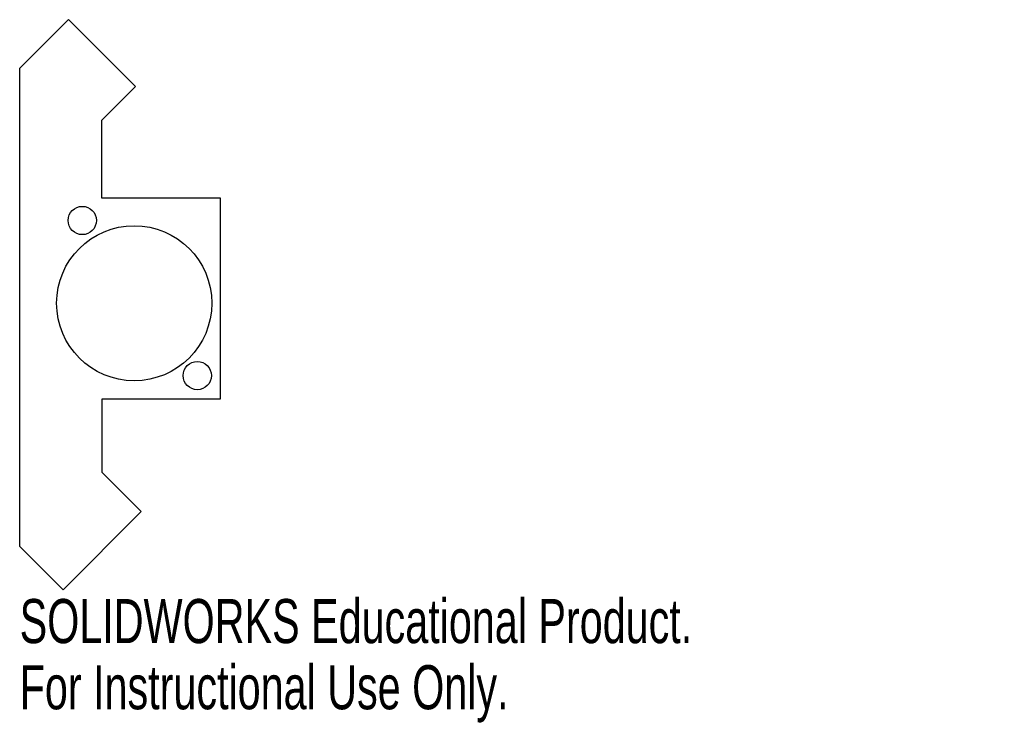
# Model space of a CAD drawing. Header units: millimetres. Extents: x -39 to 69, y -35 to 42.
import ezdxf

# ---------------------------------------------------------------- set-up
doc = ezdxf.new("R2010")
doc.units = ezdxf.units.MM
doc.styles.add('SLDTEXTSTYLE0', font='TXT', dxfattribs={"width": 0.7})

msp = doc.modelspace()

# ---------------------------------------------------------------- linework, layer by layer
at = {"color": 7, "linetype": 'Continuous', "lineweight": 25}
for p, q in [((-33.43, 41.73), (-38.77, 36.39)), ((-26.09, 34.39), (-33.43, 41.73)), ((-38.77, 36.39), (-38.77, -15.99)), ((-29.76, 30.72), (-26.09, 34.39)), ((-29.76, 22.18), (-29.76, 30.72)), ((-16.77, 22.18), (-29.76, 22.18)), ((-16.77, 0.18), (-16.77, 22.18)), ((-29.73, -7.9), (-29.73, 0.18)), ((-29.73, 0.18), (-16.77, 0.18)), ((-25.45, -12.18), (-29.73, -7.9)), ((-34.01, -20.75), (-25.45, -12.18)), ((-38.77, -15.99), (-34.01, -20.75))]:
    msp.add_line(p, q, dxfattribs=at)
for centre, radius in [((-31.91, 19.72), 1.55), ((-26.22, 10.65), 8.5), ((-19.31, 2.72), 1.55)]:
    msp.add_circle(centre, radius, dxfattribs=at)

# ---------------------------------------------------------------- texts
at = {"color": 7, "linetype": 'Continuous', "char_height": 4.8336, "attachment_point": 1, "style": 'SLDTEXTSTYLE0'}
for s, insert in [('SOLIDWORKS Educational Product.', (-38.77, -21.77)), ('For Instructional Use Only.', (-38.77, -29.02))]:
    msp.add_mtext(s, dxfattribs=dict(at, insert=insert))

doc.saveas('drawing.dxf')
